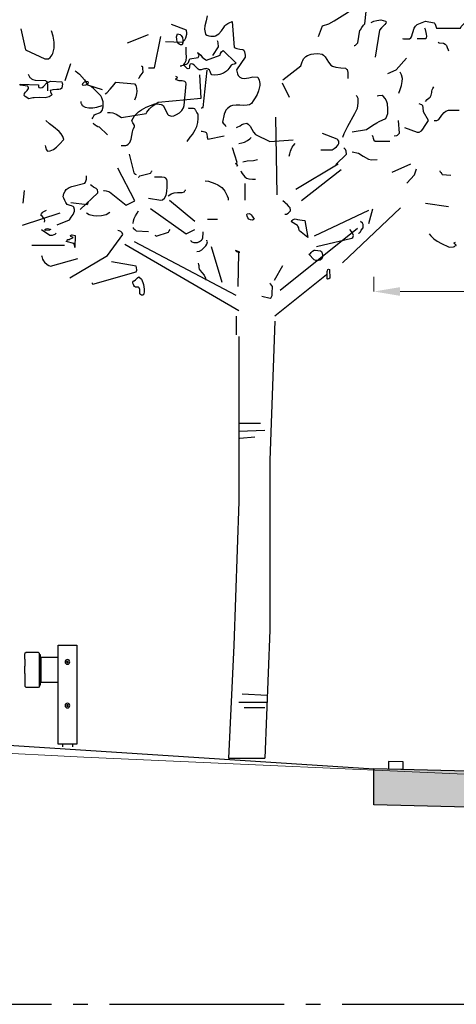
# Model space of a CAD drawing. Header units: metres. Extents: x 180716 to 180809, y 418548 to 418668.
# Tile 24 of 148: x 180740.12 to 180743.12, y 418592.59 to 418599.36. Entities that reach past the tile are written whole.
import ezdxf

# ---------------------------------------------------------------- set-up
doc = ezdxf.new("R2010")
doc.units = ezdxf.units.M
doc.linetypes.add('AL-NAP_LIJN', pattern=[15.25, 12, -1.5, 0.25, -1.5])
doc.layers.get('0').update_dxf_attribs({"color": 30, "lineweight": 0})
doc.layers.get('Defpoints').update_dxf_attribs({"lineweight": 0})
for name, color, linetype, lineweight in [('B-WE-GW-BERM-GD', 253, 'Continuous', 0), ('N-WE-BV-GELEIDECONSTRUCTIE-GD', 210, 'Continuous', 30), ('N-WE-GR-BOOM-SD', 90, 'Continuous', 25), ('N-WE-GW-BERM-GD', 90, 'Continuous', 30), ('N-WE-VH-M', 7, 'Continuous', 18), ('N-WE-VH-VERHARDING_ASFALT-GD', 210, 'Continuous', 30), ('N-WE-VW-MARKERING-GD', 7, 'Continuous', 30), ('N-WE-WH-WATERPEIL_ZOMERPEIL-GD', 150, 'AL-NAP_LIJN', 25)]:
    doc.layers.add(name, color=color, linetype=linetype, lineweight=lineweight)
doc.layers.add('N-WE-VH-VERHARDING_ASFALT-AD', color=212, linetype='Continuous', lineweight=18, transparency=0.3)
doc.styles.add('NLCS-ISO-M100-T18', font='NLCS-ISO.ttf', dxfattribs={"height": 0.18})
doc.dimstyles.new('NLCS-M100-T18-PIJL_L2_H1', dxfattribs={"dimscale": 0.1, "dimtxt": 2.5, "dimasz": 1.8, "dimexe": 2, "dimexo": 2, "dimgap": 0.7, "dimtad": 1, "dimzin": 0, "dimdsep": 46, "dimtxsty": 'NLCS-ISO-M100-T18', "dimcen": 0, "dimdle": 2, "dimclrd": 256, "dimclre": 256, "dimclrt": 1, "dimadec": 1, "dimazin": 0, "dimtfac": 1, "dimtdec": 3, "dimtofl": 0, "dimtmove": 0, "dimatfit": 3, "dimfxl": 2, "dimfxlon": 1, "dimtfillclr": 256, "dimtolj": 1, "dimtzin": 0, "dimlwd": -1, "dimlwe": -1, "dimarcsym": 0})

# ---------------------------------------------------------------- blocks, each defined once
blk = doc.blocks.new('EURORAIL - Hout type N2-01 3m')
for p, q in [((-0.356, 0.7002), (-0.356, 0.0202)), ((-0.228, 0.7002), (-0.356, 0.7002)), ((-0.228, 0.0202), (-0.228, 0.7002)), ((-0.228, 0.615), (-0.107, 0.615)), ((-0.111, 0.5664), (-0.111, 0.615)), ((-0.107, 0.425), (-0.107, 0.635)), ((-0.107, 0.635), (-0.1, 0.635)), ((-0.103, 0.425), (-0.103, 0.635)), ((-0.1, 0.642), (-0.092, 0.65)), ((-0.1, 0.418), (-0.1, 0.642)), ((-0.092, 0.65), (-0.008, 0.65)), ((-0.008, 0.65), (0, 0.642)), ((0, 0.605), (0, 0.642)), ((-0.111, 0.4936), (-0.111, 0.5664)), ((0, 0.505), (0, 0.555)), ((-0.111, 0.445), (-0.111, 0.4936)), ((-0.107, 0.445), (-0.228, 0.445)), ((-0.107, 0.425), (-0.1, 0.425)), ((-0.1, 0.418), (-0.092, 0.41)), ((-0.092, 0.41), (-0.008, 0.41)), ((0, 0.418), (-0.008, 0.41)), ((0, 0.455), (0, 0.418)), ((-0.356, 0.02), (-0.228, 0.02)), ((-0.327, 0.02), (-0.327, 0)), ((-0.257, 0.02), (-0.257, 0))]:
    blk.add_line(p, q)
for points in [[(0, 0.605), (0, 0.605), (0, 0.555), (0, 0.555)], [(0, 0.505), (0, 0.505), (0, 0.455), (0, 0.455)]]:
    blk.add_lwpolyline(points)
for centre, radius in [((-0.292, 0.5852), 0.016), ((-0.292, 0.5852), 0.0055), ((-0.292, 0.2852), 0.016), ((-0.292, 0.2852), 0.0055)]:
    blk.add_circle(centre, radius)
blk = doc.blocks.new('*D18')
at = {"layer": 'Defpoints', "color": 0, "transparency": 16777216}
for p in [(180742.5577, 418597.4876), (180746.1577, 418597.4876), (180746.1577, 418593.8351)]:
    blk.add_point(p, dxfattribs=at)
at = {"layer": 'N-WE-VH-M', "transparency": 16777216}
for p, q in [((180742.5577, 418597.4876), (180742.5577, 418597.5876)), ((180746.1577, 418597.3876), (180746.1577, 418597.5876)), ((180742.7377, 418597.4876), (180745.9777, 418597.4876))]:
    blk.add_line(p, q, dxfattribs=at)
for points in [[(180742.7377, 418597.5176), (180742.7377, 418597.4576), (180742.5577, 418597.4876)], [(180745.9777, 418597.5176), (180745.9777, 418597.4576), (180746.1577, 418597.4876)]]:
    blk.add_solid(points, dxfattribs=at)
at = {"layer": 'N-WE-VH-M', "color": 1, "transparency": 16777216, "insert": (180744.3577, 418597.6476), "char_height": 0.18, "attachment_point": 5, "style": 'NLCS-ISO-M100-T18'}
blk.add_mtext('\\A1;3.60', dxfattribs=at)
blk = doc.blocks.new('SGR-BOOM_S02_G_ZIJ-D')
at = {"ltscale": 0.1}
blk.add_line((-0.1242, 0), (0.1242, 0), dxfattribs=at)
at = {"flags": 128}
for points in [[(0.4937, 4.964), (0.5226, 5.0363), (0.5649, 5.0508), (0.6027, 5.0719), (0.6394, 5.0941), (0.6928, 5.1286), (0.7306, 5.1497), (0.7717, 5.1653), (0.7929, 5.1697), (0.8407, 5.1753), (0.8585, 5.1853), (0.8752, 5.1987), (0.8896, 5.2153), (0.9085, 5.2431), (0.9207, 5.2754), (0.9263, 5.2999), (0.9274, 5.3254), (0.9841, 5.4122), (0.983, 5.4322), (0.9797, 5.4411), (0.8407, 5.4111), (0.7684, 5.3544)], [(-0.2725, 5.1052), (-0.2781, 5.0719), (-0.287, 5.0374), (-0.2892, 5.0141), (-0.2825, 4.9796), (-0.2736, 4.9718), (-0.2614, 4.9673), (-0.247, 4.9651), (-0.2214, 4.9662), (-0.2147, 4.9673), (-0.1925, 4.9818), (-0.1736, 5.0029), (-0.1569, 5.0252), (-0.1502, 5.0374), (-0.1424, 5.043), (-0.1302, 5.0519), (-0.1202, 5.0574), (-0.099, 5.0674), (-0.0868, 4.8884), (-0.0679, 4.8817), (-0.0468, 4.8773), (-0.0256, 4.8739), (-0.0201, 4.8695), (-0.0145, 4.8572), (-0.0123, 4.8461), (-0.0112, 4.835), (-0.0112, 4.8217), (-0.069, 4.7349), (-0.0679, 4.7249), (-0.0657, 4.716), (-0.0635, 4.7071), (-0.059, 4.696), (-0.0479, 4.6838), (-0.0334, 4.6771), (-0.0179, 4.6749), (0.0155, 4.6804), (0.0422, 4.686), (0.0756, 4.6849), (0.0867, 4.6637), (0.09, 4.6404), (0.09, 4.627), (0.0811, 4.5903), (0.0711, 4.5648), (0.0589, 4.5414), (0.0455, 4.5203), (0.0322, 4.5025), (0.0188, 4.4947), (0.0044, 4.4903), (-0.0201, 4.4891), (-0.0468, 4.4903), (-0.0724, 4.4914), (-0.0979, 4.4891), (-0.1113, 4.4836), (-0.1313, 4.468), (-0.1424, 4.4558), (-0.148, 4.4458), (-0.1546, 4.4302), (-0.1658, 4.3735), (-0.1591, 4.3635), (-0.1558, 4.3601), (-0.1491, 4.3524), (-0.1458, 4.349), (-0.1413, 4.3435)], [(1.0709, 4.9496), (1.0776, 4.9473), (1.1198, 4.9473), (1.1298, 4.9551), (1.1343, 4.9607), (1.1521, 5.0207), (1.161, 5.0341), (1.1721, 5.0452), (1.2299, 5.0697), (1.29, 5.0574), (1.2933, 5.0541), (1.2989, 5.0407), (1.3066, 5.0218), (1.4701, 5.0218), (1.4757, 5.0318), (1.4924, 5.0508), (1.5168, 5.0763), (1.5291, 5.0941)], [(0.7395, 4.9017), (0.7439, 4.9028), (0.7484, 4.9051), (0.7584, 4.914), (0.7639, 4.9195), (0.7773, 5.0063), (0.7817, 5.0096), (0.7917, 5.0252), (0.8029, 5.0407), (0.8118, 5.0496), (0.8207, 5.1364)], [(-1.554, 5.0171), (-1.5206, 4.8725), (-1.3883, 4.8102), (-1.3627, 4.8102), (-1.3527, 4.818), (-1.3382, 4.8369), (-1.3327, 4.8469), (-1.3238, 4.8836), (-1.3238, 4.9236), (-1.3304, 4.9648), (-1.3427, 5.0026)], [(-0.5583, 4.9295), (-0.4427, 4.9251), (-0.4382, 4.9262), (-0.426, 4.9407), (-0.4182, 4.9551), (-0.4127, 4.9796), (-0.4115, 4.9862), (-0.4149, 5.0063), (-0.5161, 5.0452)], [(0.8551, 5.0596), (0.8752, 5.0685), (0.8952, 5.0741), (0.923, 5.0786), (0.9552, 5.0697), (0.9586, 5.0652), (0.9574, 5.0552), (0.9508, 5.0452), (0.9274, 5.0229), (0.9141, 5.0063), (0.884, 4.8205)], [(1.1732, 4.9496), (1.2299, 4.9496), (1.2366, 4.9551), (1.2388, 4.9662), (1.2377, 4.9807), (1.2344, 4.9907), (1.2288, 5.0118), (1.2255, 5.0218)], [(-0.8197, 4.9206), (-0.6751, 4.9774)], [(-0.6751, 4.7471), (-0.6329, 4.7471), (-0.5895, 4.9629)], [(-0.4808, 4.9448), (-0.4819, 4.9603), (-0.4808, 4.9681), (-0.4764, 4.9826), (-0.4574, 4.9781), (-0.4497, 4.9715), (-0.4408, 4.957), (-0.4385, 4.9392), (-0.4397, 4.9192), (-0.443, 4.907), (-0.4552, 4.9058), (-0.4652, 4.9103), (-0.473, 4.917), (-0.4775, 4.927), (-0.4808, 4.9448), (-0.4808, 4.9448)], [(-0.4583, 4.7616), (-0.4494, 4.7627), (-0.4449, 4.7638), (-0.4371, 4.7672), (-0.4327, 4.7716), (-0.4249, 4.7805), (-0.4171, 4.7994), (-0.4149, 4.8205), (-0.416, 4.8517), (-0.416, 4.8906)], [(-0.2325, 4.8339), (-0.1947, 4.8917), (-0.1958, 4.9195), (-0.198, 4.9284), (-0.2002, 4.934)], [(1.3167, 4.9251), (1.3233, 4.9206), (1.3545, 4.9184), (1.3645, 4.9117), (1.3734, 4.9017), (1.38, 4.8873), (1.3856, 4.8717), (1.3889, 4.8639)], [(-0.4241, 4.7713), (-0.4141, 4.7724), (-0.4085, 4.7757), (-0.4007, 4.7846), (-0.3952, 4.798), (-0.3907, 4.8091), (-0.334, 4.8202), (-0.3284, 4.828), (-0.3273, 4.8369), (-0.3284, 4.8425), (-0.3329, 4.8491), (-0.3385, 4.8525), (-0.3284, 4.8469), (-0.3162, 4.8358), (-0.3051, 4.8224), (-0.2873, 4.8069), (-0.2762, 4.8013), (-0.1816, 4.8347), (-0.1794, 4.8458), (-0.1739, 4.858), (-0.1627, 4.8669), (-0.0715, 4.7802), (-0.0782, 4.7757), (-0.0871, 4.7724), (-0.0971, 4.7702), (-0.106, 4.7668), (-0.1105, 4.7602), (-0.1149, 4.7535), (-0.1216, 4.7435), (-0.1305, 4.7335), (-0.1394, 4.7246), (-0.1583, 4.7112), (-0.185, 4.7023), (-0.1983, 4.699), (-0.2206, 4.6979), (-0.2395, 4.7001), (-0.2461, 4.709), (-0.2517, 4.7235), (-0.255, 4.7312), (-0.2639, 4.739), (-0.2795, 4.7424), (-0.284, 4.7413), (-0.2906, 4.7401), (-0.2995, 4.7379), (-0.314, 4.7335), (-0.3262, 4.7346), (-0.3329, 4.7379), (-0.3585, 4.7646), (-0.3707, 4.7724), (-0.3818, 4.7757), (-0.3885, 4.7724), (-0.3918, 4.7679), (-0.3929, 4.7613), (-0.3941, 4.7535), (-0.3952, 4.7424), (-0.4018, 4.7413), (-0.4096, 4.7446), (-0.433, 4.7668), (-0.4285, 4.7679), (-0.4274, 4.7691), (-0.4241, 4.7702), (-0.4241, 4.7713), (-0.4241, 4.7713)], [(0.2479, 4.666), (0.3736, 4.7627), (0.3747, 4.7694), (0.3825, 4.7894), (0.3869, 4.7983), (0.3914, 4.8105), (0.4058, 4.8261), (0.4192, 4.8339), (0.4437, 4.8417), (0.4615, 4.845), (0.4904, 4.8461), (0.5193, 4.8417), (0.5293, 4.8361), (0.5404, 4.8228), (0.5627, 4.7861), (0.5793, 4.7672), (0.5893, 4.7605), (0.6138, 4.7516), (0.6483, 4.7471), (0.6794, 4.7449), (0.6872, 4.7394), (0.6905, 4.736), (0.695, 4.716), (0.695, 4.6749)], [(0.9708, 4.7093), (1.0275, 4.7338), (1.0998, 4.815)], [(-1.2478, 4.6615), (-1.21, 4.7772)], [(-0.7429, 4.6749), (-0.7374, 4.6826), (-0.7341, 4.6882), (-0.7252, 4.6993), (-0.7129, 4.7193), (-0.714, 4.746), (-0.7151, 4.7516), (-0.7229, 4.7605)], [(-1.5025, 4.7049), (-1.4958, 4.6915), (-1.4903, 4.6826), (-1.4869, 4.6793), (-1.4803, 4.6726), (-1.4714, 4.6671), (-1.4558, 4.6637), (-1.3846, 4.6604), (-1.3768, 4.6548), (-1.3724, 4.6471), (-1.3691, 4.6315), (-1.3691, 4.5892)], [(-1.18, 4.7271), (-1.1733, 4.7227), (-1.1489, 4.7038), (-1.1155, 4.6649), (-1.0944, 4.6315), (-0.9932, 4.5981)], [(-0.9579, 4.4399), (-0.9379, 4.441), (-0.9212, 4.4388), (-0.8978, 4.4299), (-0.8611, 4.4076), (-0.6921, 4.4332), (-0.6877, 4.4421), (-0.6687, 4.4655), (-0.6454, 4.4866), (-0.6087, 4.5122), (-0.3129, 4.54), (-0.3218, 4.699)], [(-0.8631, 4.2133), (-0.8364, 4.2133), (-0.8308, 4.2145), (-0.8252, 4.2156), (-0.8141, 4.2222), (-0.8041, 4.2345), (-0.7952, 4.2567), (-0.7908, 4.2834), (-0.7852, 4.309), (-0.7796, 4.3268), (-0.7708, 4.3423), (-0.7719, 4.3512), (-0.7785, 4.3624), (-0.7841, 4.369), (-0.7885, 4.3779), (-0.7908, 4.3857), (-0.7708, 4.418), (-0.7441, 4.4447), (-0.724, 4.4591), (-0.6907, 4.478), (-0.6317, 4.5014), (-0.6162, 4.5003), (-0.5873, 4.4969), (-0.5817, 4.4936), (-0.575, 4.488), (-0.5428, 4.4269), (-0.5372, 4.4235), (-0.5239, 4.4169), (-0.5161, 4.4146), (-0.5016, 4.418), (-0.4816, 4.4269), (-0.4627, 4.438), (-0.4471, 4.4536), (-0.4349, 4.4725), (-0.4293, 4.488), (-0.416, 4.6371), (-0.4193, 4.6471), (-0.4249, 4.6537), (-0.4427, 4.6582), (-0.4649, 4.6593), (-0.4816, 4.6649), (-0.4861, 4.6649), (-0.4894, 4.6693), (-0.4849, 4.6738), (-0.4772, 4.6793), (-0.476, 4.6815), (-0.4783, 4.6849), (-0.4883, 4.6882)], [(-0.3137, 4.4725), (-0.3081, 4.4736), (-0.3037, 4.4747), (-0.3003, 4.4758), (-0.2714, 4.7327)], [(1.0475, 4.5748), (1.0564, 4.5992), (1.0642, 4.627), (1.0698, 4.6548), (1.0709, 4.6738), (1.0653, 4.7004), (1.0564, 4.7182)], [(-1.5584, 4.6356), (-1.4328, 4.6312), (-1.4316, 4.6189), (-1.4294, 4.6134), (-1.4172, 4.61), (-1.4072, 4.6134), (-1.3983, 4.6189), (-1.376, 4.6423), (-1.366, 4.6501), (-1.3471, 4.6556), (-1.2704, 4.6512), (-1.2682, 4.6434), (-1.2671, 4.6356), (-1.2682, 4.6234), (-1.2715, 4.6089), (-1.2804, 4.6022), (-1.2915, 4.6), (-1.3049, 4.5989), (-1.3338, 4.5978), (-1.3482, 4.5933), (-1.3505, 4.5911), (-1.3493, 4.5833), (-1.3438, 4.5722), (-1.3382, 4.5655), (-1.3438, 4.5578), (-1.3582, 4.5478), (-1.3849, 4.5422), (-1.4272, 4.5433), (-1.4606, 4.5422), (-1.4717, 4.5411), (-1.4973, 4.5355), (-1.5039, 4.5377), (-1.5128, 4.5433), (-1.5228, 4.5511), (-1.5306, 4.5589), (-1.5284, 4.5711), (-1.5206, 4.5811), (-1.5095, 4.5922), (-1.5017, 4.6067), (-1.5017, 4.6111), (-1.5062, 4.6223), (-1.5584, 4.6278), (-1.5584, 4.6356), (-1.5584, 4.6356)], [(-1.1258, 4.6401), (-1.1225, 4.6456), (-1.1158, 4.6512), (-1.1114, 4.6545), (-1.1025, 4.6567), (-1.0925, 4.6545), (-1.0913, 4.6445), (-1.0936, 4.6378), (-1.1014, 4.6312), (-1.1091, 4.6278), (-1.1247, 4.6267), (-1.128, 4.6278), (-1.1303, 4.6323), (-1.1258, 4.6401), (-1.1258, 4.6401)], [(-1.0635, 4.3965), (-1.0591, 4.4032), (-1.0558, 4.4099), (-1.0502, 4.4187), (-1.0457, 4.4243), (-1.0368, 4.4299), (-1.0124, 4.4388), (-1.0024, 4.4443), (-0.9935, 4.4554), (-0.9868, 4.4788), (-0.9879, 4.5144), (-0.9957, 4.5411), (-1.0035, 4.5555), (-1.0368, 4.5889), (-1.0546, 4.6067), (-1.0669, 4.6167), (-1.0735, 4.6212)], [(-0.9723, 4.5689), (-0.9612, 4.5767), (-0.9379, 4.6011), (-0.9123, 4.6334), (-0.9001, 4.6501), (-0.7711, 4.6389), (-0.7633, 4.6267), (-0.7577, 4.6078), (-0.7566, 4.5856), (-0.7577, 4.5711), (-0.7633, 4.5478), (-0.7711, 4.5266)], [(0.2435, 4.6459), (0.2913, 4.5459)], [(1.2299, 4.5158), (1.2421, 4.5292), (1.2555, 4.5414), (1.2611, 4.547), (1.2688, 4.5592), (1.2733, 4.5781), (1.2744, 4.587), (1.2766, 4.5959), (1.28, 4.6048), (1.2877, 4.617)], [(0.6616, 4.2701), (0.6716, 4.2967), (0.6961, 4.3479), (0.7439, 4.4335), (0.7628, 4.4713), (0.7673, 4.5047), (0.7662, 4.537), (0.7606, 4.5503), (0.7539, 4.5581)], [(0.725, 4.309), (0.8251, 4.3234), (0.8685, 4.3546), (0.8941, 4.369), (0.9107, 4.379), (0.9563, 4.3991), (0.9641, 4.4146), (0.9697, 4.4346), (0.9719, 4.4669), (0.9675, 4.5003), (0.9619, 4.5203), (0.953, 4.5381), (0.9397, 4.5536), (0.9308, 4.557), (0.9063, 4.5559), (0.8974, 4.5536)], [(-1.1411, 4.5158), (-1.14, 4.508), (-1.1389, 4.5036), (-1.1366, 4.5003), (-1.1344, 4.4947), (-1.1322, 4.488), (-1.1111, 4.4769), (-1.0855, 4.4725), (-1.0588, 4.4736), (-1.0299, 4.478), (-0.9932, 4.488)], [(-0.4104, 4.2423), (-0.3882, 4.2701), (-0.3737, 4.2901), (-0.3537, 4.3223), (-0.3437, 4.3457), (-0.3359, 4.3713), (-0.3326, 4.3991), (-0.3337, 4.4291), (-0.3426, 4.4413), (-0.3493, 4.4536), (-0.3515, 4.458), (-0.3571, 4.4669), (-0.3659, 4.468), (-0.3793, 4.4691), (-0.3949, 4.4691), (-0.4004, 4.4713)], [(1.0865, 4.3379), (1.1721, 4.3045), (1.1854, 4.3056), (1.2021, 4.3157), (1.211, 4.3257), (1.2266, 4.3512), (1.2499, 4.3857), (1.2155, 4.4447), (1.2143, 4.4747), (1.211, 4.4869), (1.2043, 4.4925), (1.1977, 4.4969), (1.1865, 4.5014)], [(0.2108, 3.8736), (0.2009, 4.4091)], [(1.2889, 4.3857), (1.3078, 4.3868), (1.3133, 4.3879), (1.3211, 4.3935), (1.3411, 4.4224), (1.3578, 4.4413), (1.3689, 4.4491), (1.3889, 4.458), (1.4612, 4.458)], [(-1.3869, 4.2133), (-1.3835, 4.2044), (-1.3824, 4.1989), (-1.378, 4.1855), (-1.3691, 4.1755), (-1.3524, 4.1766), (-1.329, 4.1867), (-1.3079, 4.2022), (-1.2868, 4.2222), (-1.2578, 4.2556), (-1.2634, 4.2756), (-1.2756, 4.2945), (-1.2901, 4.3112), (-1.3279, 4.3423), (-1.3568, 4.3635), (-1.3824, 4.3857)], [(-1.058, 4.3676), (-1.0524, 4.3654), (-1.0424, 4.3565), (-1.0357, 4.3509), (-1.0235, 4.3442), (-1.0157, 4.3431), (-0.9579, 4.2864)], [(-0.069, 4.3379), (-0.0646, 4.339), (-0.0457, 4.3501), (-0.0323, 4.3579), (-0.019, 4.3635), (0.001, 4.3668), (0.0111, 4.3613), (0.0233, 4.3479), (0.0344, 4.3268), (0.0466, 4.3045), (0.06, 4.2901), (0.1601, 4.2423), (0.3202, 4.2523)], [(1.0142, 4.2812), (1.032, 4.2823), (1.0375, 4.2845), (1.042, 4.289), (1.0453, 4.2923), (1.052, 4.299), (1.0431, 4.3857)], [(-0.3137, 4.3134), (-0.307, 4.3123), (-0.287, 4.309), (-0.2792, 4.3034), (-0.2736, 4.2934), (-0.2725, 4.2701), (-0.2681, 4.2567), (-0.1546, 4.2812)], [(-0.0546, 4.2267), (-0.0323, 4.2322), (-0.0145, 4.2378), (0.0066, 4.2478), (0.0222, 4.2589), (0.0311, 4.2689)], [(0.5093, 4.1844), (0.5871, 4.1844), (0.6027, 4.1922), (0.6171, 4.2044), (0.6294, 4.2189), (0.6338, 4.2278), (0.6327, 4.2434), (0.6272, 4.2523), (0.6227, 4.2567), (0.5226, 4.2956)], [(0.864, 4.2856), (0.8674, 4.2734), (0.8696, 4.2645), (0.8752, 4.2512), (0.884, 4.2434), (0.9841, 4.2434)], [(-0.069, 4.0743), (-0.0612, 4.0754), (-0.0601, 4.0766), (-0.0679, 4.0832), (-0.0724, 4.0866), (-0.0746, 4.0877), (-0.0746, 4.091), (-0.0646, 4.0966), (-0.0979, 4.1989)], [(0.2913, 4.1411), (0.2969, 4.1566), (0.3024, 4.1744), (0.3058, 4.1855), (0.3135, 4.2022), (0.3202, 4.2122), (0.3336, 4.2267)], [(0.6138, 4.0832), (0.6861, 4.1533), (0.685, 4.1744), (0.6805, 4.1855), (0.6739, 4.1933), (0.6672, 4.1989)], [(-0.8086, 4.1544), (-0.7763, 4.0254), (-0.7719, 4.0221), (-0.7641, 4.0176), (-0.7607, 4.0154)], [(0.725, 4.17), (0.7695, 4.1611), (0.8018, 4.1399), (0.8373, 4.121), (0.8574, 4.1155), (0.8974, 4.1177)], [(-0.0256, 4.1021), (0.0044, 4.1088), (0.0478, 4.1099), (0.0744, 4.1166)], [(0.3372, 3.9127), (0.629, 4.0877)], [(0.9997, 4.0298), (1.1287, 4.0877)], [(-1.3038, 3.6692), (-1.2181, 3.7026), (-1.207, 3.7204), (-1.1937, 3.7393), (-1.1881, 3.7504), (-1.1848, 3.7626), (-1.1848, 3.7748), (-1.1892, 3.7904), (-1.1937, 3.7937), (-1.2048, 3.7982), (-1.2137, 3.8004), (-1.2337, 3.8093), (-1.2448, 3.8216), (-1.2515, 3.836), (-1.257, 3.8516), (-1.2615, 3.8616), (-1.2604, 3.8727), (-1.257, 3.8849), (-1.2481, 3.9005), (-1.2415, 3.9105), (-1.2215, 3.925), (-1.2037, 3.9328), (-1.1136, 3.9539), (-1.108, 3.9617), (-1.1025, 3.9828), (-1.1025, 4.005)], [(-0.9857, 3.905), (-0.9812, 3.9038), (-0.9657, 3.9016), (-0.9512, 3.8972), (-0.9434, 3.895), (-0.8289, 3.8038), (-0.7699, 3.8327), (-0.8856, 4.0573)], [(-0.7429, 3.9965), (-0.7418, 3.9965), (-0.7385, 4.0009), (-0.7341, 4.0043), (-0.6618, 4.0243), (-0.6595, 4.0265), (-0.6573, 4.0298), (-0.654, 4.0343), (-0.6529, 4.0376), (-0.6529, 4.0387)], [(-0.6751, 3.8519), (-0.5895, 3.8386), (-0.5795, 3.8408), (-0.565, 3.8508), (-0.5528, 3.8719), (-0.5483, 3.8986), (-0.5472, 3.9286), (-0.5461, 3.9676), (-0.5494, 3.9809), (-0.5561, 3.9887), (-0.5661, 3.9943), (-0.5839, 3.9965), (-0.6117, 3.9954), (-0.6329, 3.9965)], [(-0.0412, 4.0399), (-0.0368, 4.0332), (-0.0301, 4.0221), (-0.0212, 4.0109), (-0.0123, 3.9976), (-0.0023, 3.9898), (0.0155, 3.9854), (0.0411, 3.9831), (0.06, 3.982)], [(0.3762, 3.8346), (0.6489, 4.0487)], [(1.1009, 3.9542), (1.1543, 4.0121), (1.1554, 4.0187), (1.1632, 4.0387), (1.1687, 4.0543)], [(1.3278, 4.0399), (1.3289, 4.0376), (1.3311, 4.0321), (1.3356, 4.0276), (1.3433, 4.0187), (1.3456, 4.0154), (1.4034, 4.0109)], [(-1.1447, 3.7737), (-1.0246, 3.8894), (-1.0235, 3.895), (-1.0268, 3.9083), (-1.0357, 3.9183), (-1.0524, 3.9272), (-1.0658, 3.9361), (-1.0747, 3.9428)], [(-0.2859, 3.972), (-0.2636, 3.9676), (-0.2192, 3.9531), (-0.1991, 3.9431), (-0.1713, 3.9242), (-0.1569, 3.9086), (-0.1502, 3.8997), (-0.1335, 3.8686), (-0.128, 3.8508), (-0.1268, 3.843), (-0.1268, 3.8386)], [(-0.0112, 3.8375), (-0.0112, 3.9531)], [(-1.5362, 3.8171), (-1.5273, 3.905)], [(-0.5405, 3.8653), (-0.5361, 3.8708), (-0.5194, 3.8819), (-0.4994, 3.8875), (-0.476, 3.8897), (-0.4438, 3.8908), (-0.4282, 3.8942), (-0.4271, 3.8975), (-0.4249, 3.902), (-0.4204, 3.9075), (-0.4204, 3.9097)], [(-1.2089, 3.8219), (-1.0966, 3.8085), (-1.0955, 3.8097), (-1.0933, 3.813), (-1.0921, 3.8163), (-1.0899, 3.8197), (-1.0888, 3.8208), (-1.0888, 3.8219)], [(-0.5305, 3.8375), (-0.3571, 3.6929)], [(0.2635, 3.7407), (0.2735, 3.7418), (0.2846, 3.7485), (0.2969, 3.7596), (0.3013, 3.7652), (0.3024, 3.7696), (0.298, 3.7841), (0.2924, 3.793), (0.2802, 3.8063), (0.2668, 3.8174), (0.2613, 3.8208), (0.249, 3.833)], [(1.2299, 3.8174), (1.3889, 3.7952)], [(-1.5414, 3.6651), (-1.2823, 3.7507)], [(-1.3905, 3.687), (-1.3894, 3.697), (-1.3916, 3.707), (-1.3972, 3.7159), (-1.4061, 3.727), (-1.415, 3.7359), (-1.4116, 3.7448), (-1.4072, 3.7515), (-1.4005, 3.7571), (-1.3949, 3.7604), (-1.3772, 3.7682)], [(-1.1014, 3.7504), (-1.0836, 3.7404), (-1.0535, 3.7326), (-1.0313, 3.7304), (-0.9979, 3.7326), (-0.9668, 3.7404), (-0.9423, 3.7548)], [(-0.7808, 3.6784), (-0.7785, 3.6962), (-0.773, 3.7129), (-0.7652, 3.7296), (-0.753, 3.7496), (-0.7429, 3.7641)], [(-0.6607, 3.7796), (-0.416, 3.6072), (-0.3571, 3.6362)], [(0.0177, 3.7462), (0.0255, 3.7418), (0.0311, 3.7373), (0.0377, 3.7273), (0.0511, 3.7084), (0.0444, 3.7028), (0.0366, 3.7006), (0.0255, 3.7017), (0.0155, 3.7073), (0.0077, 3.7173), (0.0033, 3.7284), (0.0022, 3.7395), (0.0033, 3.7451), (0.0177, 3.7462), (0.0177, 3.7462)], [(0.4659, 3.5928), (0.8407, 3.7696)], [(0.6588, 3.4064), (1.0579, 3.7861)], [(0.8407, 3.6784), (0.8685, 3.7785)], [(-0.2703, 3.7084), (-0.2002, 3.7084)], [(0.3113, 3.6973), (0.3158, 3.7006), (0.3191, 3.7039), (0.3224, 3.7051), (0.3258, 3.7073), (0.3336, 3.7106), (0.3491, 3.7051), (0.3825, 3.6995), (0.3992, 3.6973), (0.4214, 3.5816), (0.3636, 3.6261), (0.3614, 3.6328), (0.3591, 3.6394), (0.358, 3.6472), (0.3525, 3.6583), (0.3491, 3.6639), (0.308, 3.6884), (0.3091, 3.6917), (0.3102, 3.6928), (0.3113, 3.6962), (0.3113, 3.6973), (0.3113, 3.6973)], [(0.7684, 3.6106), (0.7717, 3.6106), (0.7762, 3.6139), (0.7817, 3.6206), (0.7884, 3.6317), (0.8018, 3.6484), (0.8006, 3.6695), (0.7962, 3.6806), (0.7817, 3.6918)], [(-1.4113, 3.6351), (-1.3546, 3.5972), (-1.3357, 3.5984), (-1.3246, 3.6017), (-1.3168, 3.605), (-1.3112, 3.6106)], [(-1.386, 3.6392), (-1.3838, 3.6392), (-1.3783, 3.6414), (-1.3694, 3.6425), (-1.3616, 3.6414), (-1.3482, 3.6392), (-1.3482, 3.6358), (-1.356, 3.6314), (-1.386, 3.6303), (-1.386, 3.6392), (-1.386, 3.6392)], [(-1.2315, 3.5669), (-1.2237, 3.5669), (-1.2203, 3.568), (-1.2137, 3.5713), (-1.2081, 3.5736), (-1.2037, 3.5769), (-1.1948, 3.578), (-1.1937, 3.5802), (-1.197, 3.5836), (-1.2092, 3.5891), (-1.2126, 3.5925), (-1.2114, 3.5958), (-1.2037, 3.6002), (-1.2003, 3.5991), (-1.1792, 3.5958), (-1.1825, 3.5124), (-1.1814, 3.5202), (-1.1825, 3.5257), (-1.187, 3.5335), (-1.1892, 3.5391), (-1.2404, 3.5535), (-1.2381, 3.5558), (-1.2348, 3.5613), (-1.2326, 3.5647), (-1.2315, 3.5658), (-1.2315, 3.5669), (-1.2315, 3.5669)], [(-1.217, 3.3033), (-0.9579, 3.4568), (-0.8511, 3.6025), (-0.8567, 3.6125), (-0.8645, 3.6214), (-0.8767, 3.628), (-0.8856, 3.6303)], [(-0.7808, 3.6495), (-0.7796, 3.6462), (-0.7696, 3.6351), (-0.7607, 3.6273), (-0.6751, 3.6217)], [(-0.6317, 3.5972), (-0.6273, 3.5939), (-0.6228, 3.5906), (-0.5383, 3.6184), (-0.5328, 3.6273), (-0.5261, 3.6351)], [(-0.386, 3.5628), (-0.3849, 3.5594), (-0.3782, 3.5516), (-0.3637, 3.5461), (-0.3381, 3.5472), (-0.3337, 3.5483), (-0.3248, 3.5539), (-0.317, 3.5594), (-0.3103, 3.5639), (-0.307, 3.5683), (-0.3026, 3.5783), (-0.3014, 3.5895), (-0.3003, 3.6017), (-0.3003, 3.6206)], [(0.23, 3.2193), (0.7617, 3.6443)], [(0.4792, 3.5194), (0.7239, 3.5761), (0.7306, 3.5817), (0.7339, 3.5961), (0.7284, 3.6117), (0.7206, 3.6228), (0.7106, 3.6351)], [(1.2555, 3.6061), (1.2655, 3.5917), (1.2866, 3.5728), (1.3111, 3.5561), (1.34, 3.5394), (1.3889, 3.5161), (1.3978, 3.5149), (1.4223, 3.5161), (1.429, 3.5194), (1.4323, 3.525), (1.4401, 3.5261), (1.4412, 3.5294), (1.4334, 3.535), (1.429, 3.5383), (1.4268, 3.5416), (1.4268, 3.5439), (1.4368, 3.5494)], [(-1.4772, 3.528), (-1.2526, 3.528)], [(-0.0532, 3.0775), (-0.8389, 3.5335)], [(-0.0718, 3.1825), (-0.7726, 3.5523)], [(-0.3426, 3.486), (-0.3248, 3.4871), (-0.3081, 3.4972), (-0.2914, 3.5116), (-0.2803, 3.525), (-0.2748, 3.5361), (-0.2703, 3.5516), (-0.2725, 3.555), (-0.2736, 3.5594), (-0.2748, 3.5628)], [(-1.4105, 3.4568), (-1.4094, 3.4501), (-1.4038, 3.4323), (-1.3983, 3.4212), (-1.3916, 3.4112), (-1.3727, 3.3945), (-1.3616, 3.3889), (-1.3482, 3.3845), (-1.1603, 3.4368)], [(-0.2436, 3.5194), (-0.1713, 3.2747)], [(-0.076, 3.4913), (-0.0704, 3.4857), (-0.0638, 3.4835), (-0.0571, 3.4813), (-0.0482, 3.4813), (-0.076, 3.4913)], [(-0.059, 3.2447), (-0.0546, 3.476)], [(0.4359, 3.4704), (0.4392, 3.4715), (0.4437, 3.4771), (0.4481, 3.4815), (0.4537, 3.4871), (0.4648, 3.4949), (0.4715, 3.4938), (0.5082, 3.4904), (0.5137, 3.486), (0.5171, 3.4804), (0.5226, 3.4593), (0.5215, 3.4482), (0.5159, 3.4348), (0.5048, 3.4259), (0.4948, 3.4226), (0.4759, 3.4237), (0.4648, 3.4281), (0.4281, 3.466), (0.4314, 3.4671), (0.4325, 3.4682), (0.4359, 3.4693), (0.4359, 3.4704), (0.4359, 3.4704)], [(-1.0635, 3.2688), (-1.0624, 3.2655), (-1.0591, 3.2599), (-0.7599, 3.3456), (-0.7566, 3.3567), (-0.7577, 3.3745), (-0.761, 3.3845), (-0.9301, 3.4134)], [(-0.3337, 3.4037), (-0.3304, 3.3948), (-0.3292, 3.3882), (-0.3292, 3.3759), (-0.3259, 3.3637), (-0.3204, 3.3537), (-0.3092, 3.3403), (-0.2925, 3.3214), (-0.2837, 3.3025), (-0.2814, 3.2881)], [(0.1912, 3.2881), (0.2479, 3.3893)], [(0.1947, 3.042), (0.5491, 3.3257)], [(0.5526, 3.3069), (0.5526, 3.3492), (0.556, 3.3525), (0.5593, 3.3614), (0.5627, 3.3636), (0.5704, 3.3603), (0.5716, 3.3025), (0.5649, 3.2969), (0.556, 3.2936), (0.5526, 3.298), (0.5526, 3.3069), (0.5526, 3.3069)], [(-0.7763, 3.2836), (-0.773, 3.2836), (-0.7641, 3.2902), (-0.7507, 3.3047), (-0.7407, 3.3103), (-0.7229, 3.2936), (-0.714, 3.2725), (-0.7096, 3.258), (-0.7051, 3.2257), (-0.7051, 3.2091), (-0.7085, 3.1913), (-0.7151, 3.1846), (-0.724, 3.1857), (-0.7296, 3.189), (-0.7341, 3.1946), (-0.7352, 3.2235), (-0.7385, 3.2358), (-0.7441, 3.2391), (-0.7641, 3.2402), (-0.7719, 3.2435), (-0.7763, 3.2513), (-0.7785, 3.258), (-0.783, 3.268), (-0.7841, 3.2747), (-0.7808, 3.2802), (-0.7763, 3.2836), (-0.7763, 3.2836)], [(0.1045, 3.178), (0.1612, 3.1635), (0.169, 3.1691), (0.1745, 3.1824), (0.1756, 3.198), (0.1768, 3.2436), (0.1712, 3.2525), (0.1645, 3.2636), (0.1612, 3.2681)], [(-0.069, 2.9122), (-0.069, 3.0412)], [(0.1947, 3.0066), (0.1593, 2.0497), (0.1593, 0.8806), (0.1242, 0)], [(-0.0532, 2.9002), (-0.0532, 1.7665), (-0.0891, 0.7742), (-0.1242, 0)], [(-0.047, 2.3038), (0.0949, 2.3038)], [(-0.0544, 2.2485), (0.1259, 2.2566)], [(-0.047, 2.2014), (0.0552, 2.2095)], [(-0.0309, 0.4417), (0.142, 0.4336)], [(-0.0544, 0.3865), (0.142, 0.3865)], [(-0.0179, 0.3492), (0.124, 0.3492)]]:
    blk.add_lwpolyline(points, dxfattribs=at)

msp = doc.modelspace()

# ---------------------------------------------------------------- hatches: boundary and pattern name
at = {"layer": 'N-WE-VH-VERHARDING_ASFALT-AD'}
h = msp.add_hatch(color=256, dxfattribs=at)
h.dxf.hatch_style = 1
h.paths.add_polyline_path([(180742.5577, 418594.2068), (180746.1577, 418594.1168), (180746.1577, 418593.8667), (180742.5577, 418593.9567)])

# ---------------------------------------------------------------- linework, layer by layer
at = {"layer": 'B-WE-GW-BERM-GD', "flags": 128}
msp.add_lwpolyline([(180728.7677, 418594.0989), (180732.3242, 418594.3549), (180732.3789, 418594.3587), (180732.3817, 418594.3591), (180732.4068, 418594.3702), (180732.758, 418594.5094), (180733.293, 418594.5054), (180735.6988, 418594.4834), (180735.9791, 418594.4784), (180736.2919, 418594.4887), (180738.5749, 418594.3357), (180739.145, 418594.386), (180739.2455, 418594.3842), (180739.2584, 418594.382), (180739.6549, 418594.3317), (180739.8433, 418594.3222), (180740.5627, 418594.2859), (180743.5407, 418594.1515), (180743.9455, 418594.1276), (180745.4513, 418594.0869), (180745.7049, 418594.0711), (180747.1748, 418593.9593), (180750.0994, 418593.768)], dxfattribs=at)
at = {"layer": 'N-WE-GW-BERM-GD', "flags": 128}
msp.add_lwpolyline([(180739.6177, 418594.3957), (180742.5577, 418594.2041)], dxfattribs=at)
at = {"layer": 'N-WE-VH-VERHARDING_ASFALT-GD', "flags": 128}
msp.add_lwpolyline([(180742.5577, 418594.2068), (180746.1577, 418594.1168), (180746.1577, 418593.8667), (180742.5577, 418593.9567), (180742.5577, 418594.2068)], close=True, dxfattribs=at)
at = {"layer": 'N-WE-VW-MARKERING-GD', "flags": 128}
msp.add_lwpolyline([(180742.7577, 418594.2518), (180742.6577, 418594.2543), (180742.6577, 418594.2043), (180742.7577, 418594.2018)], close=True, dxfattribs=at)
at = {"layer": 'N-WE-WH-WATERPEIL_ZOMERPEIL-GD', "ltscale": 0.1, "flags": 128}
msp.add_lwpolyline([(180716.7392, 418592.5853), (180756.1553, 418592.5853)], dxfattribs=at)

# ---------------------------------------------------------------- block references
at = {"layer": 'N-WE-BV-GELEIDECONSTRUCTIE-GD', "xscale": -1}
msp.add_blockref('EURORAIL - Hout type N2-01 3m', (180740.1577, 418594.3549), dxfattribs=at)
at = {"layer": 'N-WE-GR-BOOM-SD'}
msp.add_blockref('SGR-BOOM_S02_G_ZIJ-D', (180741.6825, 418594.2777), dxfattribs=at)

# ---------------------------------------------------------------- dimensions: what is measured, and where the dimension line sits
at = {"layer": 'N-WE-VH-M'}
dim = msp.add_linear_dim(base=(180746.1577, 418597.4876), p1=(180742.5577, 418597.4876), p2=(180746.1577, 418593.8351), dimstyle='NLCS-M100-T18-PIJL_L2_H1', override={"dimexe": 1, "dimexo": 1, "dimdle": 1, "dimtofl": 1, "dimfxl": 1}, dxfattribs=at)
dim.commit()
dim.dimension.update_dxf_attribs({"geometry": '*D18', "text_midpoint": (180744.3577, 418597.6476)})

doc.saveas('drawing.dxf')
